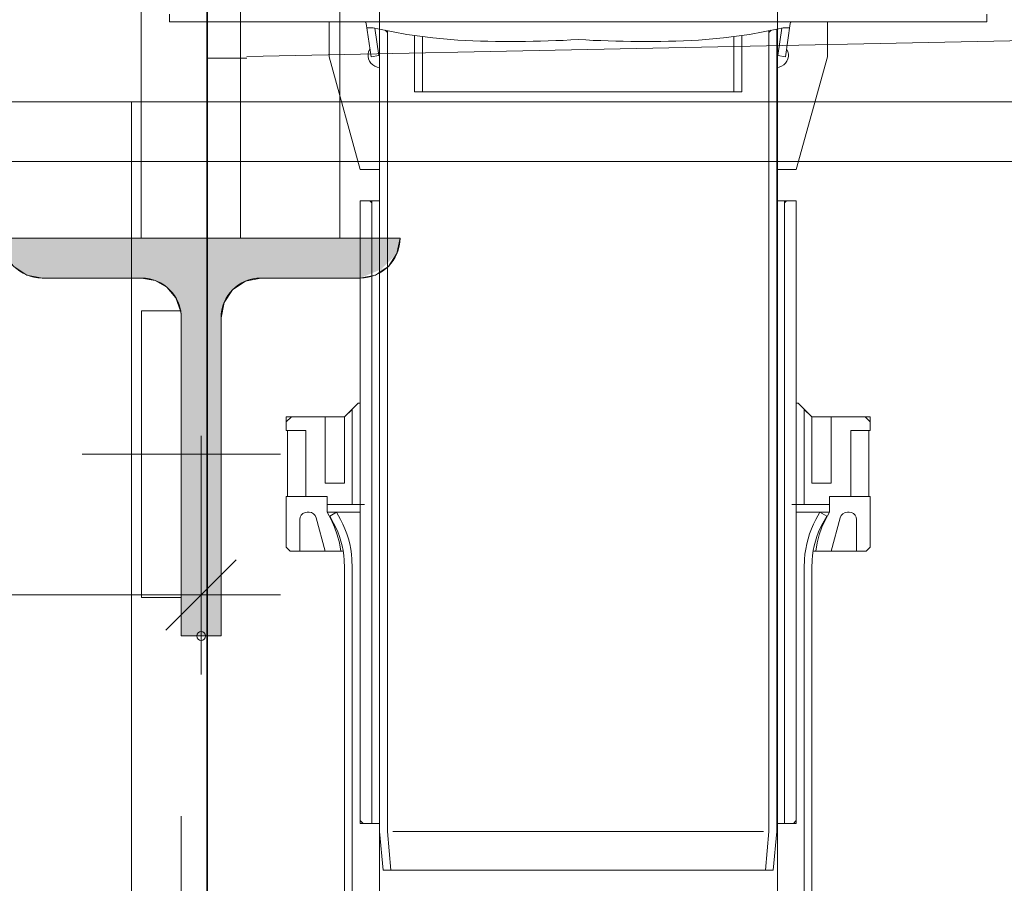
# Model space of a CAD drawing. Header units: millimetres. Extents: x 0 to 91, y -53.4 to 42.
# Tile 13 of 180: x 23.9 to 25.2, y -51.6 to -50.5. Entities that reach past the tile are written whole.
import ezdxf

# ---------------------------------------------------------------- set-up
doc = ezdxf.new("R2010")
doc.units = ezdxf.units.MM
doc.styles.add('Arial Narrow', font='ARIALN.TTF')
doc.dimstyles.new('Arch_Strakon_dimstyle', dxfattribs={"dimtxt": 1, "dimasz": 1, "dimexe": 1.25, "dimexo": 0.0625, "dimgap": 1, "dimtad": 0, "dimdec": 5, "dimzin": 12, "dimdsep": 46, "dimtxsty": 'Arial Narrow', "dimblk": 'Arrowhead_Tick', "dimsah": 1, "dimcen": 0, "dimse1": 1, "dimse2": 1, "dimclrd": 6, "dimclrt": 2, "dimazin": 0, "dimtfac": 1, "dimtdec": 4, "dimtmove": 0, "dimatfit": 3, "dimldrblk": 'NONE', "dimfxl": 1, "dimtvp": 1, "dimtolj": 1, "dimtzin": 0, "dimlwd": 13, "dimarcsym": 2})

# ---------------------------------------------------------------- blocks, each defined once
blk = doc.blocks.new('Arrowhead_Tick')
at = {"color": 0, "linetype": 'Continuous', "lineweight": -2}
for p, q in [((0, 20), (0, -10)), ((-1, 0), (0, 0)), ((10, 0), (0, 0))]:
    blk.add_line(p, q, dxfattribs=at)
at = {"color": 2, "linetype": 'Continuous', "lineweight": 35}
blk.add_line((4.42, 4.42), (-4.42, -4.42), dxfattribs=at)
blk = doc.blocks.new('*D160')
at = {"color": 6, "linetype": 'Continuous', "lineweight": 13}
blk.add_line((23.1205, -51.2006), (24.1478, -51.2006), dxfattribs=at)
at = {"layer": 'Defpoints', "color": 0}
for p in [(24.1578, -51.2006), (24.1578, -51.2523), (23.1105, -51.9808)]:
    blk.add_point(p, dxfattribs=at)
at = {"color": 6, "lineweight": 13, "xscale": 0.01, "yscale": 0.01, "zscale": 0.01}
blk.add_blockref('Arrowhead_Tick', (24.1578, -51.2006), dxfattribs=at)
at = {"color": 6, "lineweight": 13, "xscale": 0.01, "yscale": 0.01, "zscale": 0.01, "rotation": 180}
blk.add_blockref('Arrowhead_Tick', (23.1105, -51.2006), dxfattribs=at)
at = {"color": 2, "lineweight": 18, "insert": (23.6342, -51.0702), "char_height": 0.1575, "attachment_point": 5, "style": 'Arial Narrow'}
blk.add_mtext('\\A1;20{\\A1;\\H.6x;\\S95;}', dxfattribs=at)
blk = doc.blocks.new('_None')
blk = doc.blocks.new('*D161')
at = {"color": 6, "linetype": 'Continuous', "lineweight": 13}
blk.add_line((23.1205, -48.7603), (24.1478, -48.7603), dxfattribs=at)
at = {"layer": 'Defpoints', "color": 0}
for p in [(24.1578, -48.7603), (24.1578, -51.2523), (23.1105, -51.9808)]:
    blk.add_point(p, dxfattribs=at)
at = {"color": 6, "lineweight": 13, "xscale": 0.01, "yscale": 0.01, "zscale": 0.01}
blk.add_blockref('Arrowhead_Tick', (24.1578, -48.7603), dxfattribs=at)
at = {"color": 6, "lineweight": 13, "xscale": 0.01, "yscale": 0.01, "zscale": 0.01, "rotation": 180}
blk.add_blockref('Arrowhead_Tick', (23.1105, -48.7603), dxfattribs=at)
at = {"color": 5, "lineweight": 18, "insert": (23.6342, -48.621), "char_height": 0.175, "attachment_point": 5, "style": 'Arial Narrow'}
blk.add_mtext('\\A1;209', dxfattribs=at)
blk = doc.blocks.new('*D162')
at = {"color": 6, "linetype": 'Continuous', "lineweight": 13}
blk.add_line((24.1678, -48.7603), (26.5805, -48.7603), dxfattribs=at)
at = {"layer": 'Defpoints', "color": 0}
for p in [(26.5905, -48.7603), (26.5905, -50.7523), (24.1578, -51.2523)]:
    blk.add_point(p, dxfattribs=at)
at = {"color": 6, "lineweight": 13, "xscale": 0.01, "yscale": 0.01, "zscale": 0.01}
blk.add_blockref('Arrowhead_Tick', (26.5905, -48.7603), dxfattribs=at)
at = {"color": 6, "lineweight": 13, "xscale": 0.01, "yscale": 0.01, "zscale": 0.01, "rotation": 180}
blk.add_blockref('Arrowhead_Tick', (24.1578, -48.7603), dxfattribs=at)
at = {"color": 5, "lineweight": 18, "insert": (25.3742, -48.621), "char_height": 0.175, "attachment_point": 5, "style": 'Arial Narrow'}
blk.add_mtext('\\A1;487', dxfattribs=at)
blk = doc.blocks.new('*D202')
at = {"color": 6, "linetype": 'Continuous', "lineweight": 13}
blk.add_line((23.1205, -47.5908), (31.7085, -47.5908), dxfattribs=at)
at = {"layer": 'Defpoints', "color": 0}
for p in [(31.7185, -47.5908), (31.7185, -49.0892), (23.1105, -51.9808)]:
    blk.add_point(p, dxfattribs=at)
at = {"color": 6, "lineweight": 13, "xscale": 0.01, "yscale": 0.01, "zscale": 0.01}
blk.add_blockref('Arrowhead_Tick', (31.7185, -47.5908), dxfattribs=at)
at = {"color": 6, "lineweight": 13, "xscale": 0.01, "yscale": 0.01, "zscale": 0.01, "rotation": 180}
blk.add_blockref('Arrowhead_Tick', (23.1105, -47.5908), dxfattribs=at)
at = {"color": 2, "lineweight": 18, "insert": (27.4145, -47.4617), "char_height": 0.1575, "attachment_point": 5, "style": 'Arial Narrow'}
blk.add_mtext('\\A1;1722', dxfattribs=at)

msp = doc.modelspace()

# ---------------------------------------------------------------- hatches: boundary and pattern name
at = {"lineweight": 25, "true_color": 0x003754}
msp.add_hatch(color=148, dxfattribs=at).paths.add_polyline_path([(24.1323892, -50.8456325), (24.1326358, -50.8478416), (24.1327839, -50.8500595), (24.1328333, -50.8522818), (24.1328333, -51.2522818), (24.1828333, -51.2522818), (24.1828333, -50.8522818), (24.1866393, -50.8331477), (24.197478, -50.8169265), (24.2136991, -50.8060879), (24.2328333, -50.8022818), (24.3578333, -50.8022818), (24.3931886, -50.7876372), (24.3769675, -50.7984758), (24.4040273, -50.771416), (24.4078333, -50.7522818), (23.9078333, -50.7522818), (23.9116393, -50.771416), (23.922478, -50.7876372), (23.9386991, -50.7984758), (23.9578333, -50.8022818), (24.0828333, -50.8022818), (24.0998954, -50.8052831), (24.1149093, -50.8139265), (24.1260724, -50.8271744)])

# ---------------------------------------------------------------- linework, layer by layer
at = {"color": 7, "linetype": 'Continuous', "lineweight": 18}
for p, q in [((24.382175, -49.089208), (24.382175, -52.3334548)), ((24.882175, -49.089208), (24.882175, -52.3334548)), ((24.1654765, -49.5808294), (24.1654765, -50.5258531)), ((24.2154765, -50.523842), (31.3935006, -50.3762108)), ((24.118015, -50.4704029), (24.118015, -50.4801395)), ((25.1456566, -50.4704029), (25.1456566, -50.4801395)), ((24.6318358, -50.4801395), (24.118015, -50.4801395)), ((24.318675, -50.5241662), (24.318675, -50.4801395)), ((24.3639716, -50.4803512), (24.3627016, -50.4801395)), ((24.3648183, -50.4811979), (24.3639716, -50.4803512)), ((24.3652416, -50.4822562), (24.3648183, -50.4811979)), ((24.37138, -50.5241662), (24.3652416, -50.4822562)), ((24.6318358, -50.4801395), (25.1456566, -50.4801395)), ((24.8922916, -50.5241662), (24.89843, -50.4822562)), ((24.89843, -50.4822562), (24.8988533, -50.4811979)), ((24.8988533, -50.4811979), (24.8997, -50.4803512)), ((24.8997, -50.4803512), (24.90097, -50.4801395)), ((24.9449966, -50.5241662), (24.9449966, -50.4801395)), ((24.37011, -50.4875479), (24.3660883, -50.4877595)), ((24.3741316, -50.4877595), (24.37011, -50.4875479)), ((24.382175, -50.4894529), (24.3741316, -50.4877595)), ((24.3811166, -50.5226845), (24.3760366, -50.4881829)), ((24.416465, -50.4960145), (24.382175, -50.4894529)), ((24.382175, -50.4894529), (24.382175, -51.4980445)), ((24.3921233, -50.4934745), (24.3893716, -50.4907229)), ((24.3921233, -50.4911462), (24.3921233, -51.4980445)), ((24.8472066, -50.4960145), (24.8814966, -50.4894529)), ((24.8715483, -50.4934745), (24.8743, -50.4907229)), ((24.8715483, -50.4911462), (24.8715483, -51.4980445)), ((24.8814966, -50.4894529), (24.88954, -50.4877595)), ((24.8814966, -50.4894529), (24.8814966, -51.4980445)), ((24.882555, -50.5226845), (24.887635, -50.4881829)), ((24.88954, -50.4877595), (24.8935616, -50.4875479)), ((24.8935616, -50.4875479), (24.8975833, -50.4877595)), ((24.4492733, -50.5004595), (24.416465, -50.4960145)), ((24.4262016, -50.4972845), (24.4262016, -50.5681929)), ((24.43615, -50.4987662), (24.43615, -50.5681929)), ((24.4806, -50.5034229), (24.4492733, -50.5004595)), ((24.7830716, -50.5034229), (24.8143983, -50.5004595)), ((24.8143983, -50.5004595), (24.8472066, -50.4960145)), ((24.8275216, -50.4987662), (24.8275216, -50.5681929)), ((24.83747, -50.4972845), (24.83747, -50.5681929)), ((24.3698983, -50.5146412), (24.3684166, -50.5176045)), ((24.8937733, -50.5146412), (24.895255, -50.5176045)), ((24.1654765, -50.5258531), (24.2154765, -50.5258531)), ((24.318675, -50.5241662), (24.3578333, -50.6659829)), ((24.37138, -50.5241662), (24.3811166, -50.5226845)), ((24.382175, -50.5226845), (24.3811166, -50.5226845)), ((24.8814966, -50.5226845), (24.882555, -50.5226845)), ((24.8922916, -50.5241662), (24.882555, -50.5226845)), ((24.9449966, -50.5241662), (24.9058383, -50.6659829)), ((24.3792116, -50.5370779), (24.382175, -50.5375012)), ((24.88446, -50.5370779), (24.8814966, -50.5375012)), ((24.6318358, -50.5681929), (24.4262016, -50.5681929)), ((24.6318358, -50.5681929), (24.83747, -50.5681929)), ((24.382175, -50.6659829), (24.3578333, -50.6659829)), ((24.38154, -50.6659829), (24.382175, -50.6653479)), ((24.8821316, -50.6659829), (24.8814966, -50.6653479)), ((24.8814966, -50.6659829), (24.9058383, -50.6659829)), ((24.3578333, -50.7051412), (24.3578333, -51.4880962)), ((24.382175, -50.7051412), (24.3578333, -50.7051412)), ((24.3724383, -50.7076812), (24.3698983, -50.7051412)), ((24.3724383, -50.7051412), (24.3724383, -51.4880962)), ((24.8814966, -50.7051412), (24.9058383, -50.7051412)), ((24.8912333, -50.7051412), (24.8912333, -51.4880962)), ((24.8912333, -50.7076812), (24.8937733, -50.7051412)), ((24.9058383, -50.7051412), (24.9058383, -51.4880962)), ((24.3381483, -50.9769212), (24.3552933, -50.9597762)), ((24.3578333, -50.9597762), (24.3552933, -50.9597762)), ((24.3552933, -50.9597762), (24.3578333, -50.9597762)), ((24.9058383, -50.9597762), (24.9083783, -50.9597762)), ((24.9083783, -50.9597762), (24.9058383, -50.9597762)), ((24.9255233, -50.9769212), (24.9083783, -50.9597762)), ((24.2647, -50.9938545), (24.2647, -50.9769212)), ((24.2647, -50.9938545), (24.2647, -50.9769212)), ((24.3381483, -50.9769212), (24.2647, -50.9769212)), ((24.2712616, -50.9769212), (24.2647, -50.9832712)), ((24.3138066, -51.0601062), (24.3138066, -50.9769212)), ((24.3138066, -51.0601062), (24.3138066, -50.9769212)), ((24.3476733, -50.9673962), (24.3381483, -50.9769212)), ((24.3381483, -50.9769212), (24.3381483, -51.0601062)), ((24.3381483, -51.0601062), (24.3381483, -50.9769212)), ((24.3476733, -51.0869879), (24.3476733, -50.9673962)), ((24.3476733, -51.0869879), (24.3476733, -50.9673962)), ((24.9159983, -50.9673962), (24.9255233, -50.9769212)), ((24.9159983, -51.0869879), (24.9159983, -50.9673962)), ((24.9159983, -51.0869879), (24.9159983, -50.9673962)), ((24.9255233, -50.9769212), (24.9989716, -50.9769212)), ((24.9255233, -50.9769212), (24.9255233, -51.0601062)), ((24.9255233, -51.0601062), (24.9255233, -50.9769212)), ((24.949865, -51.0601062), (24.949865, -50.9769212)), ((24.949865, -51.0601062), (24.949865, -50.9769212)), ((24.99241, -50.9769212), (24.9989716, -50.9832712)), ((24.9989716, -50.9938545), (24.9989716, -50.9769212)), ((24.9989716, -50.9938545), (24.9989716, -50.9769212)), ((24.2647, -50.9938545), (24.2892533, -50.9938545)), ((24.2892533, -50.9938545), (24.2647, -50.9938545)), ((24.2892533, -50.9938545), (24.2647, -50.9938545)), ((24.266605, -50.9938545), (24.266605, -51.0770395)), ((24.2892533, -50.9938545), (24.2892533, -51.0770395)), ((24.2892533, -51.0770395), (24.2892533, -50.9938545)), ((24.2892533, -50.9938545), (24.2892533, -51.0770395)), ((24.9989716, -50.9938545), (24.9744183, -50.9938545)), ((24.9744183, -50.9938545), (24.9989716, -50.9938545)), ((24.9744183, -50.9938545), (24.9989716, -50.9938545)), ((24.9744183, -50.9938545), (24.9744183, -51.0770395)), ((24.9744183, -51.0770395), (24.9744183, -50.9938545)), ((24.9744183, -50.9938545), (24.9744183, -51.0770395)), ((24.9970666, -50.9938545), (24.9970666, -51.0770395)), ((24.3381483, -51.0601062), (24.3138066, -51.0601062)), ((24.3138066, -51.0601062), (24.3381483, -51.0601062)), ((24.9255233, -51.0601062), (24.949865, -51.0601062)), ((24.949865, -51.0601062), (24.9255233, -51.0601062)), ((24.2892533, -51.0770395), (24.2647, -51.0770395)), ((24.2647, -51.1407512), (24.2647, -51.0770395)), ((24.316135, -51.0770395), (24.266605, -51.0770395)), ((24.2892533, -51.0770395), (24.316135, -51.0770395)), ((24.316135, -51.0869879), (24.316135, -51.0770395)), ((24.316135, -51.0869879), (24.316135, -51.0770395)), ((24.316135, -51.0770395), (24.316135, -51.0967245)), ((24.9475366, -51.0869879), (24.9475366, -51.0770395)), ((24.9475366, -51.0869879), (24.9475366, -51.0770395)), ((24.9475366, -51.0770395), (24.9475366, -51.0967245)), ((24.9744183, -51.0770395), (24.9475366, -51.0770395)), ((24.9475366, -51.0770395), (24.9970666, -51.0770395)), ((24.9744183, -51.0770395), (24.9989716, -51.0770395)), ((24.9989716, -51.1407512), (24.9989716, -51.0770395)), ((24.3578333, -51.0869879), (24.316135, -51.0869879)), ((24.3476733, -51.0869879), (24.316135, -51.0869879)), ((24.3476733, -51.0869879), (24.363125, -51.0869879)), ((24.9159983, -51.0869879), (24.9005466, -51.0869879)), ((24.9058383, -51.0869879), (24.9475366, -51.0869879)), ((24.9159983, -51.0869879), (24.9475366, -51.0869879)), ((24.28375, -51.1005345), (24.28248, -51.1030745)), ((24.285655, -51.0984179), (24.28375, -51.1005345)), ((24.2884066, -51.0971479), (24.285655, -51.0984179)), ((24.2911583, -51.0967245), (24.2884066, -51.0971479)), ((24.2934866, -51.0967245), (24.2911583, -51.0967245)), ((24.29645, -51.0971479), (24.2934866, -51.0967245)), ((24.2992016, -51.0986295), (24.29645, -51.0971479)), ((24.3013183, -51.1007462), (24.2992016, -51.0986295)), ((24.3023766, -51.1037095), (24.3013183, -51.1007462)), ((24.3578333, -51.0967245), (24.316135, -51.0967245)), ((24.321215, -51.1058262), (24.316135, -51.0967245)), ((24.3195216, -51.1018045), (24.3279883, -51.0967245)), ((24.32439, -51.1104829), (24.3195216, -51.1018045)), ((24.3330683, -51.1058262), (24.3279883, -51.0967245)), ((24.9058383, -51.0967245), (24.9475366, -51.0967245)), ((24.9306033, -51.1058262), (24.9356833, -51.0967245)), ((24.94415, -51.1018045), (24.9356833, -51.0967245)), ((24.9392816, -51.1104829), (24.94415, -51.1018045)), ((24.9424566, -51.1058262), (24.9475366, -51.0967245)), ((24.961295, -51.1037095), (24.9623533, -51.1007462)), ((24.9623533, -51.1007462), (24.96447, -51.0986295)), ((24.96447, -51.0986295), (24.9672216, -51.0971479)), ((24.9672216, -51.0971479), (24.970185, -51.0967245)), ((24.970185, -51.0967245), (24.9725133, -51.0967245)), ((24.9725133, -51.0967245), (24.975265, -51.0971479)), ((24.975265, -51.0971479), (24.9780166, -51.0984179)), ((24.9780166, -51.0984179), (24.9799216, -51.1005345)), ((24.9799216, -51.1005345), (24.9811916, -51.1030745)), ((24.28248, -51.1030745), (24.281845, -51.1060379)), ((24.281845, -51.1060379), (24.281845, -51.1456195)), ((24.3138066, -51.1456195), (24.3023766, -51.1037095)), ((24.3254483, -51.1153512), (24.321215, -51.1058262)), ((24.9382233, -51.1153512), (24.9424566, -51.1058262)), ((24.949865, -51.1456195), (24.961295, -51.1037095)), ((24.9811916, -51.1030745), (24.9818266, -51.1060379)), ((24.9818266, -51.1060379), (24.9818266, -51.1456195)), ((24.3290466, -51.1252995), (24.3254483, -51.1153512)), ((24.3315866, -51.1352479), (24.3290466, -51.1252995)), ((24.932085, -51.1352479), (24.934625, -51.1252995)), ((24.934625, -51.1252995), (24.9382233, -51.1153512)), ((24.33328, -51.1456195), (24.3315866, -51.1352479)), ((24.9303916, -51.1456195), (24.932085, -51.1352479)), ((24.26978, -51.1456195), (24.2647, -51.1407512)), ((24.336455, -51.1456195), (24.26978, -51.1456195)), ((24.9272166, -51.1456195), (24.9938916, -51.1456195)), ((24.9938916, -51.1456195), (24.9989716, -51.1407512)), ((24.3381483, -51.1667862), (24.337725, -51.1570495)), ((24.347885, -51.1667862), (24.3474616, -51.1562029)), ((24.9157866, -51.1667862), (24.91621, -51.1562029)), ((24.9255233, -51.1667862), (24.9259466, -51.1570495)), ((24.3381483, -51.8650745), (24.3381483, -51.1667862)), ((24.347885, -51.8650745), (24.347885, -51.1667862)), ((24.9157866, -51.8650745), (24.9157866, -51.1667862)), ((24.9255233, -51.8650745), (24.9255233, -51.1667862)), ((24.3614316, -51.4880962), (24.3578333, -51.4844979)), ((24.90224, -51.4880962), (24.9058383, -51.4844979)), ((24.382175, -51.4880962), (24.3578333, -51.4880962)), ((24.382175, -51.4980445), (24.38662, -51.5469395)), ((24.3921233, -51.4980445), (24.3963566, -51.5469395)), ((24.6318358, -51.4980445), (24.3988966, -51.4980445)), ((24.6318358, -51.4980445), (24.864775, -51.4980445)), ((24.8715483, -51.4980445), (24.867315, -51.5469395)), ((24.8814966, -51.4980445), (24.8770516, -51.5469395)), ((24.8814966, -51.4880962), (24.9058383, -51.4880962)), ((24.6318358, -51.5469395), (24.38662, -51.5469395)), ((24.6318358, -51.5469395), (24.8770516, -51.5469395))]:
    msp.add_line(p, q, dxfattribs=at)
at = {"color": 2, "linetype": 'Continuous', "lineweight": 35}
msp.add_line((24.1654765, -49.099537), (24.1654765, -52.3334548), dxfattribs=at)
msp.add_line((24.1654765, -49.099537), (24.1654765, -52.3334548), dxfattribs=at)
at = {"color": 6, "linetype": 'Continuous', "lineweight": 13}
for p, q in [((24.2072719, -49.7141605), (24.2072719, -50.7522818)), ((24.0822719, -49.7808294), (24.0822719, -50.7522818)), ((24.3322719, -49.7808294), (24.3322719, -50.7522818)), ((31.4185009, -50.5808225), (23.1104927, -50.5808225)), ((31.4185009, -50.6558225), (23.1104927, -50.6558225)), ((23.9078333, -50.7522818), (24.4078333, -50.7522818)), ((23.9578333, -50.8022818), (24.0828333, -50.8022818)), ((24.2328333, -50.8022818), (24.3578333, -50.8022818)), ((24.0828333, -51.2038153), (24.0828333, -50.8434365)), ((24.0828333, -50.8434365), (24.1328333, -50.8434365)), ((24.1328333, -50.8522818), (24.1328333, -51.2522818)), ((24.1828333, -50.8522818), (24.1828333, -51.2522818)), ((24.0082206, -51.0236259), (24.257518, -51.0236259)), ((24.1328333, -51.2038153), (24.0828333, -51.2038153)), ((24.1328333, -51.2522818), (24.1828333, -51.2522818)), ((24.1328333, -52.074812), (24.1328333, -51.4790376))]:
    msp.add_line(p, q, dxfattribs=at)
at = {"color": 5, "linetype": 'Continuous', "lineweight": 18}
for p, q in [((23.7104927, -50.5808294), (24.0704927, -50.5808294)), ((24.0704927, -50.5808294), (24.0704927, -51.9808294))]:
    msp.add_line(p, q, dxfattribs=at)
at = {"color": 9, "linetype": 'Continuous', "lineweight": 0}
for p, q in [((24.4078333, -50.7522818), (23.9078333, -50.7522818)), ((24.4040273, -50.771416), (24.4078333, -50.7522818)), ((24.3931886, -50.7876372), (24.4040273, -50.771416)), ((23.922478, -50.7876372), (23.9386991, -50.7984758)), ((24.3769675, -50.7984758), (24.3931886, -50.7876372)), ((23.9386991, -50.7984758), (23.9578333, -50.8022818)), ((23.9578333, -50.8022818), (24.0828333, -50.8022818)), ((24.0828333, -50.8022818), (24.0998954, -50.8052831)), ((24.2136991, -50.8060879), (24.2328333, -50.8022818)), ((24.2328333, -50.8022818), (24.3578333, -50.8022818)), ((24.3578333, -50.8022818), (24.3769675, -50.7984758)), ((24.0998954, -50.8052831), (24.1149093, -50.8139265)), ((24.1149093, -50.8139265), (24.1260724, -50.8271744)), ((24.1866393, -50.8331477), (24.197478, -50.8169265)), ((24.197478, -50.8169265), (24.2136991, -50.8060879)), ((24.1260724, -50.8271744), (24.1320447, -50.8434365)), ((24.1828333, -50.8522818), (24.1866393, -50.8331477)), ((24.1320447, -50.8434365), (24.1323892, -50.8456325)), ((24.1323892, -50.8456325), (24.1326358, -50.8478416)), ((24.1326358, -50.8478416), (24.1327839, -50.8500595)), ((24.1327839, -50.8500595), (24.1328333, -50.8522818)), ((24.1328333, -50.8522818), (24.1328333, -51.2522818)), ((24.1828333, -51.2522818), (24.1828333, -50.8522818)), ((24.1328333, -51.2522818), (24.1828333, -51.2522818))]:
    msp.add_line(p, q, dxfattribs=at)
msp.add_circle((24.1578333, -51.2522818), 0.00555, dxfattribs=at)
at = {"color": 7, "linetype": 'Continuous', "lineweight": 18}
for centre, radius, start, end in [((24.5470058, -49.0694464), 1.4355132, 267.3485906, 273.3878011), ((24.7166658, -49.0694464), 1.4355132, 266.6121989, 272.6514094), ((24.382633, -50.5224525), 0.0150202, 161.1699273, 256.8334715), ((24.8810386, -50.5224525), 0.0150202, 283.1665285, 18.8300727), ((24.2270508, -51.1635499), 0.1108649, 3.361381, 28.5981932), ((24.2222236, -51.1647407), 0.1255288, 3.8999583, 27.9908335), ((25.0414481, -51.1647407), 0.1255288, 152.0091665, 176.1000417), ((25.0366208, -51.1635499), 0.1108649, 151.4018068, 176.638619)]:
    msp.add_arc(centre, radius, start, end, dxfattribs=at)
at = {"color": 6, "linetype": 'Continuous', "lineweight": 13}
for centre, start, end in [((23.9578333, -50.7522818), 180, 270), ((24.3578333, -50.7522818), 270, 0), ((24.0828333, -50.8522818), 0, 90), ((24.2328333, -50.8522818), 90, 180)]:
    msp.add_arc(centre, 0.05, start, end, dxfattribs=at)

# ---------------------------------------------------------------- dimensions: what is measured, and where the dimension line sits
at = {"lineweight": 18}
for base, p1, p2, text, override, picture, middle in [((31.7185009, -47.5907713), (23.1104927, -51.9808294), (31.7185009, -49.089208), '1722', {"dimscale": 0.01, "dimtxt": 15.75, "dimasz": 1, "dimgap": 5, "dimtad": 1, "dimjust": 0, "dimtih": 0, "dimtoh": 0, "dimdec": 3, "dimdsep": 46, "dimtxsty": 'Arial Narrow', "dimclrd": 6, "dimclrt": 2, "dimtix": 1, "dimtofl": 255, "dimtmove": 0, "dimatfit": 2, "dimfxl": 0, "dimfxlon": 0, "dimtvp": 31.746032, "dimlwd": 13}, '*D202', (27.4144968, -47.5907713)), ((24.1578333, -48.7603015), (23.1104927, -51.9808294), (24.1578333, -51.2522818), '209', {"dimscale": 0.01, "dimtxt": 17.5, "dimasz": 1, "dimgap": 5, "dimtad": 1, "dimjust": 0, "dimtih": 0, "dimtoh": 0, "dimdec": 3, "dimdsep": 46, "dimtxsty": 'Arial Narrow', "dimclrd": 6, "dimclrt": 5, "dimtix": 1, "dimtofl": 255, "dimtmove": 0, "dimatfit": 2, "dimfxl": 0, "dimfxlon": 0, "dimtvp": 28.571429, "dimlwd": 13}, '*D161', (23.634163, -48.7603015)), ((26.5904765, -48.7603015), (24.1578333, -51.2522818), (26.5904765, -50.7522818), '487', {"dimscale": 0.01, "dimtxt": 17.5, "dimasz": 1, "dimgap": 5, "dimtad": 1, "dimjust": 0, "dimtih": 0, "dimtoh": 0, "dimdec": 3, "dimdsep": 46, "dimtxsty": 'Arial Narrow', "dimclrd": 6, "dimclrt": 5, "dimtix": 1, "dimtofl": 255, "dimtmove": 0, "dimatfit": 2, "dimfxl": 0, "dimfxlon": 0, "dimtvp": 28.571429, "dimlwd": 13}, '*D162', (25.3741549, -48.7603015)), ((24.1578333, -51.2006479), (23.1104927, -51.9808294), (24.1578333, -51.2522818), '20{\\A1;\\H.6x;\\S95;}', {"dimscale": 0.01, "dimtxt": 15.75, "dimasz": 1, "dimgap": 5, "dimtad": 1, "dimjust": 0, "dimtih": 0, "dimtoh": 0, "dimdec": 4, "dimdsep": 46, "dimtxsty": 'Arial Narrow', "dimclrd": 6, "dimclrt": 2, "dimtix": 1, "dimtofl": 255, "dimtmove": 0, "dimatfit": 2, "dimfxl": 0, "dimfxlon": 0, "dimtvp": 31.746032, "dimlwd": 13}, '*D160', (23.634163, -51.2006479))]:
    dim = msp.add_linear_dim(base=base, p1=p1, p2=p2, text=text, dimstyle='Arch_Strakon_dimstyle', override=override, dxfattribs=at)
    dim.commit()
    dim.dimension.update_dxf_attribs({"geometry": picture, "text_midpoint": middle, "dimtype": 160})

doc.saveas('drawing.dxf')
